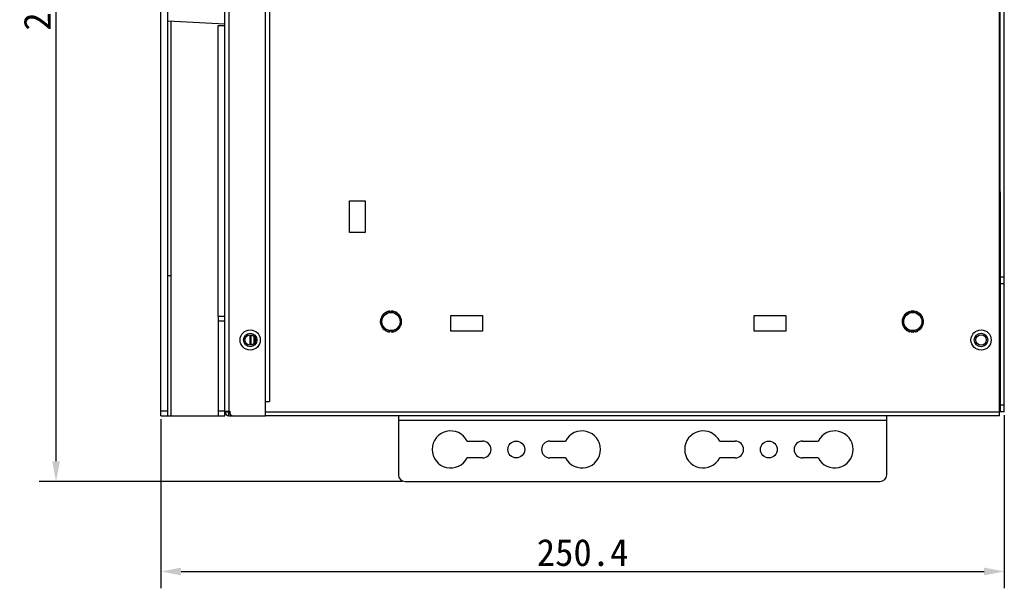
# Model space of a CAD drawing. Header units: millimetres. Extents: x -339 to 255, y 1363 to 1783.
# Tile 13 of 47: x -190 to -43, y 1521 to 1605. Entities that reach past the tile are written whole.
import ezdxf

# ---------------------------------------------------------------- set-up
doc = ezdxf.new("R2010")
doc.units = ezdxf.units.MM
doc.header["$LTSCALE"] = 61.468
doc.header["$PDMODE"] = 3
doc.header["$PDSIZE"] = 0.3125
doc.layers.get('0').update_dxf_attribs({"linetype": 'CONTINUOUS'})
doc.layers.get('Defpoints').update_dxf_attribs({"linetype": 'CONTINUOUS'})
doc.styles.get("Standard").update_dxf_attribs({"font": 'simfang.ttf'})
doc.dimstyles.new('DIMSTYLE_1', dxfattribs={"dimtxt": 4, "dimasz": 3, "dimexe": 2.5, "dimexo": 0.5, "dimgap": 0.75, "dimtad": 1, "dimlfac": 2, "dimdsep": 46, "dimtxsty": 'STANDARD', "dimblk": '_FILLED', "dimcen": 0.09, "dimclrt": 3, "dimazin": 2, "dimtp": 0.5, "dimtm": 0.5, "dimtfac": 1, "dimtofl": 0, "dimtmove": 0, "dimatfit": 3, "dimldrblk": '_FILLED', "dimfxl": 1, "dimtolj": 1, "dimarcsym": 0})

# ---------------------------------------------------------------- blocks, each defined once
blk = doc.blocks.new('_FILLED')
at = {"color": 0, "linetype": 'ByBlock'}
blk.add_solid([(0, 0), (-1, 0.192), (-1, -0.192)], dxfattribs=at)
blk = doc.blocks.new('*D13')
at = {"color": 0, "lineweight": -2}
for p, q in [((-132.84, 1678.4), (-186.66, 1678.4)), ((-184.16, 1539.4), (-184.16, 1675.4)), ((-132.84, 1536.4), (-186.66, 1536.4))]:
    blk.add_line(p, q, dxfattribs=at)
at = {"layer": 'Defpoints', "color": 0}
for p in [(-184.16, 1678.4), (-132.34, 1678.4), (-132.34, 1536.4)]:
    blk.add_point(p, dxfattribs=at)
at = {"color": 0, "lineweight": -2, "xscale": 3, "yscale": 3, "zscale": 3}
for p, rotation in [((-184.16, 1678.4), 90), ((-184.16, 1536.4), 270)]:
    blk.add_blockref('_FILLED', p, dxfattribs=dict(at, rotation=rotation))
at = {"color": 3, "insert": (-186.93, 1607.4), "char_height": 4, "attachment_point": 5, "rotation": 90}
blk.add_mtext('\\A1;284', dxfattribs=at)
blk = doc.blocks.new('*D14')
at = {"color": 0, "lineweight": -2}
for p, q in [((-168.59, 1545.65), (-168.59, 1520.54)), ((-43.39, 1546.25), (-43.39, 1520.54)), ((-165.59, 1523.04), (-46.39, 1523.04))]:
    blk.add_line(p, q, dxfattribs=at)
at = {"layer": 'Defpoints', "color": 0}
for p in [(-43.39, 1546.75), (-168.59, 1546.15), (-43.39, 1523.04)]:
    blk.add_point(p, dxfattribs=at)
at = {"color": 0, "lineweight": -2, "xscale": 3, "yscale": 3, "zscale": 3, "rotation": 180}
blk.add_blockref('_FILLED', (-168.59, 1523.04), dxfattribs=at)
at = {"color": 0, "lineweight": -2, "xscale": 3, "yscale": 3, "zscale": 3}
blk.add_blockref('_FILLED', (-43.39, 1523.04), dxfattribs=at)
at = {"color": 3, "insert": (-105.99, 1525.83), "char_height": 4, "attachment_point": 5}
blk.add_mtext('\\A1;250.4', dxfattribs=at)

msp = doc.modelspace()

# ---------------------------------------------------------------- linework, layer by layer
at = {"linetype": 'Continuous'}
for p, q in [((-168.5853, 1546.152), (-168.5853, 1668.652)), ((-167.5853, 1546.152), (-167.5853, 1668.652)), ((-159.0853, 1546.752), (-159.0853, 1668.052)), ((-158.4853, 1667.952), (-158.4853, 1546.852)), ((-153.0853, 1546.152), (-153.0853, 1668.652)), ((-44.0853, 1546.152), (-44.0853, 1668.652)), ((-43.9853, 1579.4008), (-43.9853, 1668.052)), ((-43.3853, 1546.752), (-43.3853, 1668.052)), ((-152.4853, 1666.542), (-152.4853, 1548.262)), ((-167.5853, 1604.792), (-159.0853, 1604.3466)), ((-167.0853, 1546.152), (-167.0853, 1604.7658)), ((-160.0853, 1560.9298), (-160.0853, 1604.0981)), ((-160.0853, 1604.0981), (-159.0853, 1604.0981)), ((-44.0853, 1579.4008), (-43.9853, 1579.4008)), ((-43.9853, 1579.4008), (-43.9853, 1571.5008)), ((-140.5853, 1573.353), (-140.5853, 1578.052)), ((-140.5853, 1578.052), (-138.2485, 1578.052)), ((-138.2485, 1578.052), (-138.2485, 1573.353)), ((-138.2485, 1573.353), (-140.5853, 1573.353)), ((-44.0853, 1571.5008), (-43.9853, 1571.5008)), ((-43.9853, 1571.5008), (-43.9853, 1546.752)), ((-167.5853, 1566.9773), (-167.0853, 1566.9773)), ((-43.9853, 1566.752), (-43.3853, 1566.752)), ((-43.3853, 1565.752), (-43.9853, 1565.752)), ((-135.5633, 1561.0793), (-135.6236, 1561.1952)), ((-135.5976, 1561.2236), (-135.4769, 1561.1736)), ((-135.4769, 1561.1736), (-135.5269, 1561.2943)), ((-135.4985, 1561.3204), (-135.3826, 1561.26)), ((-135.3826, 1561.26), (-135.4219, 1561.3846)), ((-135.3913, 1561.4081), (-135.2811, 1561.3379)), ((-135.2811, 1561.3379), (-135.3094, 1561.4654)), ((-135.2769, 1561.4861), (-135.1733, 1561.4066)), ((-135.1733, 1561.4066), (-135.1903, 1561.5361)), ((-135.1562, 1561.5539), (-135.0598, 1561.4656)), ((-135.0598, 1561.4656), (-135.0655, 1561.5962)), ((-135.0299, 1561.6109), (-134.9417, 1561.5146)), ((-134.9417, 1561.5146), (-134.936, 1561.6451)), ((-134.8992, 1561.6567), (-134.8197, 1561.553)), ((-134.8197, 1561.553), (-134.8026, 1561.6826)), ((-134.765, 1561.6909), (-134.6948, 1561.5807)), ((-134.6948, 1561.5807), (-134.6666, 1561.7083)), ((-134.6284, 1561.7133), (-134.568, 1561.5974)), ((-134.568, 1561.5974), (-134.5287, 1561.722)), ((-134.4903, 1561.7237), (-134.4403, 1561.603)), ((-134.4403, 1561.603), (-134.3903, 1561.7237)), ((-134.3518, 1561.722), (-134.3125, 1561.5974)), ((-134.3125, 1561.5974), (-134.2522, 1561.7133)), ((-134.214, 1561.7083), (-134.1857, 1561.5807)), ((-134.1857, 1561.5807), (-134.1155, 1561.6909)), ((-134.0779, 1561.6826), (-134.0608, 1561.553)), ((-134.0608, 1561.553), (-133.9813, 1561.6567)), ((-133.9446, 1561.6451), (-133.9389, 1561.5146)), ((-133.9389, 1561.5146), (-133.8506, 1561.6109)), ((-133.815, 1561.5962), (-133.8207, 1561.4656)), ((-133.8207, 1561.4656), (-133.7244, 1561.5539)), ((-133.6902, 1561.5361), (-133.7073, 1561.4066)), ((-133.7073, 1561.4066), (-133.6036, 1561.4861)), ((-133.5711, 1561.4654), (-133.5994, 1561.3379)), ((-133.5994, 1561.3379), (-133.4892, 1561.4081)), ((-133.4586, 1561.3846), (-133.4979, 1561.26)), ((-133.4979, 1561.26), (-133.382, 1561.3204)), ((-133.3536, 1561.2943), (-133.4036, 1561.1736)), ((-133.4036, 1561.1736), (-133.2829, 1561.2236)), ((-133.2569, 1561.1952), (-133.3172, 1561.0793)), ((-58.0933, 1561.0793), (-58.1536, 1561.1952)), ((-58.1276, 1561.2236), (-58.0069, 1561.1736)), ((-58.0069, 1561.1736), (-58.0569, 1561.2943)), ((-58.0285, 1561.3204), (-57.9126, 1561.26)), ((-57.9126, 1561.26), (-57.9519, 1561.3846)), ((-57.9213, 1561.4081), (-57.8111, 1561.3379)), ((-57.8111, 1561.3379), (-57.8394, 1561.4654)), ((-57.8069, 1561.4861), (-57.7033, 1561.4066)), ((-57.7033, 1561.4066), (-57.7203, 1561.5361)), ((-57.6862, 1561.5539), (-57.5898, 1561.4656)), ((-57.5898, 1561.4656), (-57.5955, 1561.5962)), ((-57.5599, 1561.6109), (-57.4717, 1561.5146)), ((-57.4717, 1561.5146), (-57.466, 1561.6451)), ((-57.4292, 1561.6567), (-57.3497, 1561.553)), ((-57.3497, 1561.553), (-57.3326, 1561.6826)), ((-57.295, 1561.6909), (-57.2248, 1561.5807)), ((-57.2248, 1561.5807), (-57.1966, 1561.7083)), ((-57.1584, 1561.7133), (-57.098, 1561.5974)), ((-57.098, 1561.5974), (-57.0587, 1561.722)), ((-57.0203, 1561.7237), (-56.9703, 1561.603)), ((-56.9703, 1561.603), (-56.9203, 1561.7237)), ((-56.8818, 1561.722), (-56.8425, 1561.5974)), ((-56.8425, 1561.5974), (-56.7822, 1561.7133)), ((-56.744, 1561.7083), (-56.7157, 1561.5807)), ((-56.7157, 1561.5807), (-56.6455, 1561.6909)), ((-56.6079, 1561.6826), (-56.5908, 1561.553)), ((-56.5908, 1561.553), (-56.5113, 1561.6567)), ((-56.4746, 1561.6451), (-56.4689, 1561.5146)), ((-56.4689, 1561.5146), (-56.3806, 1561.6109)), ((-56.345, 1561.5962), (-56.3507, 1561.4656)), ((-56.3507, 1561.4656), (-56.2544, 1561.5539)), ((-56.2202, 1561.5361), (-56.2373, 1561.4066)), ((-56.2373, 1561.4066), (-56.1336, 1561.4861)), ((-56.1011, 1561.4654), (-56.1294, 1561.3379)), ((-56.1294, 1561.3379), (-56.0192, 1561.4081)), ((-55.9886, 1561.3846), (-56.0279, 1561.26)), ((-56.0279, 1561.26), (-55.912, 1561.3204)), ((-55.8836, 1561.2943), (-55.9336, 1561.1736)), ((-55.9336, 1561.1736), (-55.8129, 1561.2236)), ((-55.7869, 1561.1952), (-55.8472, 1561.0793)), ((-160.0853, 1560.9298), (-160.0853, 1546.152)), ((-160.0853, 1560.9298), (-159.0853, 1560.9298)), ((-159.0853, 1560.1798), (-160.0853, 1560.1798)), ((-135.9063, 1560.137), (-136.027, 1560.187)), ((-136.027, 1560.087), (-135.9063, 1560.137)), ((-136.0253, 1560.2255), (-135.9007, 1560.2648)), ((-135.9007, 1560.0092), (-136.0253, 1560.0485)), ((-135.9007, 1560.2648), (-136.0166, 1560.3251)), ((-136.0166, 1559.9489), (-135.9007, 1560.0092)), ((-136.0116, 1560.3633), (-135.884, 1560.3916)), ((-135.884, 1559.8824), (-136.0116, 1559.9107)), ((-135.884, 1560.3916), (-135.9942, 1560.4618)), ((-135.9942, 1559.8122), (-135.884, 1559.8824)), ((-135.9859, 1560.4994), (-135.8563, 1560.5164)), ((-135.8563, 1559.7576), (-135.9859, 1559.7746)), ((-135.8563, 1560.5164), (-135.96, 1560.596)), ((-135.96, 1559.678), (-135.8563, 1559.7576)), ((-135.9484, 1560.6327), (-135.8179, 1560.6384)), ((-135.8179, 1560.6384), (-135.9142, 1560.7267)), ((-135.8994, 1560.7623), (-135.7689, 1560.7566)), ((-135.7689, 1560.7566), (-135.8572, 1560.8529)), ((-135.8394, 1560.8871), (-135.7099, 1560.87)), ((-135.7099, 1560.87), (-135.7894, 1560.9737)), ((-135.7687, 1561.0061), (-135.6411, 1560.9779)), ((-135.6411, 1560.9779), (-135.7113, 1561.0881)), ((-135.6879, 1561.1186), (-135.5633, 1561.0793)), ((-133.3172, 1561.0793), (-133.1926, 1561.1186)), ((-133.1692, 1561.0881), (-133.2394, 1560.9779)), ((-133.2394, 1560.9779), (-133.1118, 1561.0061)), ((-133.0911, 1560.9737), (-133.1707, 1560.87)), ((-133.1707, 1560.87), (-133.0411, 1560.8871)), ((-133.0233, 1560.8529), (-133.1116, 1560.7566)), ((-133.1116, 1560.7566), (-132.9811, 1560.7623)), ((-132.9663, 1560.7267), (-133.0627, 1560.6384)), ((-133.0627, 1560.6384), (-132.9321, 1560.6327)), ((-132.9206, 1560.596), (-133.0242, 1560.5164)), ((-133.0242, 1560.5164), (-132.8947, 1560.4994)), ((-132.8947, 1559.7746), (-133.0242, 1559.7576)), ((-133.0242, 1559.7576), (-132.9206, 1559.678)), ((-132.8863, 1560.4618), (-132.9965, 1560.3916)), ((-132.9965, 1560.3916), (-132.869, 1560.3633)), ((-132.869, 1559.9107), (-132.9965, 1559.8824)), ((-132.9965, 1559.8824), (-132.8863, 1559.8122)), ((-132.8639, 1560.3251), (-132.9798, 1560.2648)), ((-132.9798, 1560.2648), (-132.8552, 1560.2255)), ((-132.8552, 1560.0485), (-132.9798, 1560.0092)), ((-132.9798, 1560.0092), (-132.8639, 1559.9489)), ((-132.8536, 1560.187), (-132.9743, 1560.137)), ((-132.9743, 1560.137), (-132.8536, 1560.087)), ((-125.5343, 1561.052), (-120.8353, 1561.052)), ((-125.5343, 1558.7152), (-125.5343, 1561.052)), ((-120.8353, 1561.052), (-120.8353, 1558.7152)), ((-80.5343, 1561.052), (-75.8353, 1561.052)), ((-80.5343, 1558.7152), (-80.5343, 1561.052)), ((-75.8353, 1561.052), (-75.8353, 1558.7152)), ((-58.4363, 1560.137), (-58.557, 1560.187)), ((-58.557, 1560.087), (-58.4363, 1560.137)), ((-58.5553, 1560.2255), (-58.4307, 1560.2648)), ((-58.4307, 1560.0092), (-58.5553, 1560.0485)), ((-58.4307, 1560.2648), (-58.5466, 1560.3251)), ((-58.5466, 1559.9489), (-58.4307, 1560.0092)), ((-58.5416, 1560.3633), (-58.414, 1560.3916)), ((-58.414, 1559.8824), (-58.5416, 1559.9107)), ((-58.414, 1560.3916), (-58.5242, 1560.4618)), ((-58.5242, 1559.8122), (-58.414, 1559.8824)), ((-58.5159, 1560.4994), (-58.3863, 1560.5164)), ((-58.3863, 1559.7576), (-58.5159, 1559.7746)), ((-58.3863, 1560.5164), (-58.49, 1560.596)), ((-58.49, 1559.678), (-58.3863, 1559.7576)), ((-58.4784, 1560.6327), (-58.3479, 1560.6384)), ((-58.3479, 1560.6384), (-58.4442, 1560.7267)), ((-58.4294, 1560.7623), (-58.2989, 1560.7566)), ((-58.2989, 1560.7566), (-58.3872, 1560.8529)), ((-58.3694, 1560.8871), (-58.2399, 1560.87)), ((-58.2399, 1560.87), (-58.3194, 1560.9737)), ((-58.2987, 1561.0061), (-58.1711, 1560.9779)), ((-58.1711, 1560.9779), (-58.2413, 1561.0881)), ((-58.2179, 1561.1186), (-58.0933, 1561.0793)), ((-55.8472, 1561.0793), (-55.7226, 1561.1186)), ((-55.6992, 1561.0881), (-55.7694, 1560.9779)), ((-55.7694, 1560.9779), (-55.6418, 1561.0061)), ((-55.6211, 1560.9737), (-55.7007, 1560.87)), ((-55.7007, 1560.87), (-55.5711, 1560.8871)), ((-55.5533, 1560.8529), (-55.6416, 1560.7566)), ((-55.6416, 1560.7566), (-55.5111, 1560.7623)), ((-55.4963, 1560.7267), (-55.5927, 1560.6384)), ((-55.5927, 1560.6384), (-55.4621, 1560.6327)), ((-55.4506, 1560.596), (-55.5542, 1560.5164)), ((-55.5542, 1560.5164), (-55.4247, 1560.4994)), ((-55.4247, 1559.7746), (-55.5542, 1559.7576)), ((-55.5542, 1559.7576), (-55.4506, 1559.678)), ((-55.4163, 1560.4618), (-55.5265, 1560.3916)), ((-55.5265, 1560.3916), (-55.399, 1560.3633)), ((-55.399, 1559.9107), (-55.5265, 1559.8824)), ((-55.5265, 1559.8824), (-55.4163, 1559.8122)), ((-55.3939, 1560.3251), (-55.5098, 1560.2648)), ((-55.5098, 1560.2648), (-55.3852, 1560.2255)), ((-55.3852, 1560.0485), (-55.5098, 1560.0092)), ((-55.5098, 1560.0092), (-55.3939, 1559.9489)), ((-55.3836, 1560.187), (-55.5043, 1560.137)), ((-55.5043, 1560.137), (-55.3836, 1560.087)), ((-135.8179, 1559.6356), (-135.9484, 1559.6413)), ((-135.9142, 1559.5473), (-135.8179, 1559.6356)), ((-135.7689, 1559.5174), (-135.8994, 1559.5117)), ((-135.8572, 1559.4211), (-135.7689, 1559.5174)), ((-135.7099, 1559.404), (-135.8394, 1559.3869)), ((-135.7894, 1559.3003), (-135.7099, 1559.404)), ((-135.6411, 1559.2961), (-135.7687, 1559.2679)), ((-135.7113, 1559.1859), (-135.6411, 1559.2961)), ((-135.5633, 1559.1947), (-135.6879, 1559.1554)), ((-135.6236, 1559.0788), (-135.5633, 1559.1947)), ((-135.4769, 1559.1004), (-135.5976, 1559.0504)), ((-135.5269, 1558.9797), (-135.4769, 1559.1004)), ((-135.3826, 1559.014), (-135.4985, 1558.9536)), ((-135.4219, 1558.8894), (-135.3826, 1559.014)), ((-135.2811, 1558.9361), (-135.3913, 1558.8659)), ((-135.3094, 1558.8086), (-135.2811, 1558.9361)), ((-135.1733, 1558.8674), (-135.2769, 1558.7879)), ((-135.1903, 1558.7379), (-135.1733, 1558.8674)), ((-135.0598, 1558.8083), (-135.1562, 1558.7201)), ((-135.0655, 1558.6778), (-135.0598, 1558.8083)), ((-134.9417, 1558.7594), (-135.0299, 1558.6631)), ((-134.936, 1558.6289), (-134.9417, 1558.7594)), ((-134.8197, 1558.7209), (-134.8992, 1558.6173)), ((-134.8026, 1558.5914), (-134.8197, 1558.7209)), ((-134.6948, 1558.6933), (-134.765, 1558.5831)), ((-134.6666, 1558.5657), (-134.6948, 1558.6933)), ((-134.568, 1558.6766), (-134.6284, 1558.5607)), ((-134.5287, 1558.552), (-134.568, 1558.6766)), ((-134.4403, 1558.671), (-134.4903, 1558.5503)), ((-134.3903, 1558.5503), (-134.4403, 1558.671)), ((-134.3125, 1558.6766), (-134.3518, 1558.552)), ((-134.2522, 1558.5607), (-134.3125, 1558.6766)), ((-134.1857, 1558.6933), (-134.214, 1558.5657)), ((-134.1155, 1558.5831), (-134.1857, 1558.6933)), ((-134.0608, 1558.7209), (-134.0779, 1558.5914)), ((-133.9813, 1558.6173), (-134.0608, 1558.7209)), ((-133.9389, 1558.7594), (-133.9446, 1558.6289)), ((-133.8506, 1558.6631), (-133.9389, 1558.7594)), ((-133.7244, 1558.7201), (-133.8207, 1558.8083)), ((-133.8207, 1558.8083), (-133.815, 1558.6778)), ((-133.6036, 1558.7879), (-133.7073, 1558.8674)), ((-133.7073, 1558.8674), (-133.6902, 1558.7379)), ((-133.4892, 1558.8659), (-133.5994, 1558.9361)), ((-133.5994, 1558.9361), (-133.5711, 1558.8086)), ((-133.382, 1558.9536), (-133.4979, 1559.014)), ((-133.4979, 1559.014), (-133.4586, 1558.8894)), ((-133.2829, 1559.0504), (-133.4036, 1559.1004)), ((-133.4036, 1559.1004), (-133.3536, 1558.9797)), ((-133.1926, 1559.1554), (-133.3172, 1559.1947)), ((-133.3172, 1559.1947), (-133.2569, 1559.0788)), ((-133.1118, 1559.2679), (-133.2394, 1559.2961)), ((-133.2394, 1559.2961), (-133.1692, 1559.1859)), ((-133.0411, 1559.3869), (-133.1707, 1559.404)), ((-133.1707, 1559.404), (-133.0911, 1559.3003)), ((-133.1116, 1559.5174), (-133.0233, 1559.4211)), ((-132.9811, 1559.5117), (-133.1116, 1559.5174)), ((-132.9321, 1559.6413), (-133.0627, 1559.6356)), ((-133.0627, 1559.6356), (-132.9663, 1559.5473)), ((-120.8353, 1558.7152), (-125.5343, 1558.7152)), ((-75.8353, 1558.7152), (-80.5343, 1558.7152)), ((-58.3479, 1559.6356), (-58.4784, 1559.6413)), ((-58.4442, 1559.5473), (-58.3479, 1559.6356)), ((-58.2989, 1559.5174), (-58.4294, 1559.5117)), ((-58.3872, 1559.4211), (-58.2989, 1559.5174)), ((-58.2399, 1559.404), (-58.3694, 1559.3869)), ((-58.3194, 1559.3003), (-58.2399, 1559.404)), ((-58.1711, 1559.2961), (-58.2987, 1559.2679)), ((-58.2413, 1559.1859), (-58.1711, 1559.2961)), ((-58.0933, 1559.1947), (-58.2179, 1559.1554)), ((-58.1536, 1559.0788), (-58.0933, 1559.1947)), ((-58.0069, 1559.1004), (-58.1276, 1559.0504)), ((-58.0569, 1558.9797), (-58.0069, 1559.1004)), ((-57.9126, 1559.014), (-58.0285, 1558.9536)), ((-57.9519, 1558.8894), (-57.9126, 1559.014)), ((-57.8111, 1558.9361), (-57.9213, 1558.8659)), ((-57.8394, 1558.8086), (-57.8111, 1558.9361)), ((-57.7033, 1558.8674), (-57.8069, 1558.7879)), ((-57.7203, 1558.7379), (-57.7033, 1558.8674)), ((-57.5898, 1558.8083), (-57.6862, 1558.7201)), ((-57.5955, 1558.6778), (-57.5898, 1558.8083)), ((-57.4717, 1558.7594), (-57.5599, 1558.6631)), ((-57.466, 1558.6289), (-57.4717, 1558.7594)), ((-57.3497, 1558.7209), (-57.4292, 1558.6173)), ((-57.3326, 1558.5914), (-57.3497, 1558.7209)), ((-57.2248, 1558.6933), (-57.295, 1558.5831)), ((-57.1966, 1558.5657), (-57.2248, 1558.6933)), ((-57.098, 1558.6766), (-57.1584, 1558.5607)), ((-57.0587, 1558.552), (-57.098, 1558.6766)), ((-56.9703, 1558.671), (-57.0203, 1558.5503)), ((-56.9203, 1558.5503), (-56.9703, 1558.671)), ((-56.8425, 1558.6766), (-56.8818, 1558.552)), ((-56.7822, 1558.5607), (-56.8425, 1558.6766)), ((-56.7157, 1558.6933), (-56.744, 1558.5657)), ((-56.6455, 1558.5831), (-56.7157, 1558.6933)), ((-56.5908, 1558.7209), (-56.6079, 1558.5914)), ((-56.5113, 1558.6173), (-56.5908, 1558.7209)), ((-56.4689, 1558.7594), (-56.4746, 1558.6289)), ((-56.3806, 1558.6631), (-56.4689, 1558.7594)), ((-56.2544, 1558.7201), (-56.3507, 1558.8083)), ((-56.3507, 1558.8083), (-56.345, 1558.6778)), ((-56.1336, 1558.7879), (-56.2373, 1558.8674)), ((-56.2373, 1558.8674), (-56.2202, 1558.7379)), ((-56.0192, 1558.8659), (-56.1294, 1558.9361)), ((-56.1294, 1558.9361), (-56.1011, 1558.8086)), ((-55.912, 1558.9536), (-56.0279, 1559.014)), ((-56.0279, 1559.014), (-55.9886, 1558.8894)), ((-55.8129, 1559.0504), (-55.9336, 1559.1004)), ((-55.9336, 1559.1004), (-55.8836, 1558.9797)), ((-55.7226, 1559.1554), (-55.8472, 1559.1947)), ((-55.8472, 1559.1947), (-55.7869, 1559.0788)), ((-55.6418, 1559.2679), (-55.7694, 1559.2961)), ((-55.7694, 1559.2961), (-55.6992, 1559.1859)), ((-55.5711, 1559.3869), (-55.7007, 1559.404)), ((-55.7007, 1559.404), (-55.6211, 1559.3003)), ((-55.5111, 1559.5117), (-55.6416, 1559.5174)), ((-55.6416, 1559.5174), (-55.5533, 1559.4211)), ((-55.4621, 1559.6413), (-55.5927, 1559.6356)), ((-55.5927, 1559.6356), (-55.4963, 1559.5473)), ((-155.3353, 1556.627), (-155.3353, 1558.177)), ((-155.1853, 1556.6418), (-155.1853, 1558.1622)), ((-154.7353, 1556.9173), (-154.7353, 1557.8867)), ((-154.5853, 1557.2175), (-154.5853, 1557.5865)), ((-153.0853, 1548.262), (-152.4853, 1548.262)), ((-153.0853, 1546.752), (-153.0853, 1548.262)), ((-168.5853, 1546.902), (-167.5853, 1546.902)), ((-160.0853, 1546.902), (-159.0853, 1546.902)), ((-159.0853, 1546.852), (-158.3853, 1546.852)), ((-159.0853, 1546.752), (-158.4853, 1546.752)), ((-159.0853, 1546.152), (-159.0853, 1546.6695)), ((-158.4853, 1546.752), (-158.4853, 1546.852)), ((-158.4853, 1546.752), (-158.3853, 1546.752)), ((-158.4853, 1546.152), (-158.4853, 1546.752)), ((-158.3853, 1546.852), (-158.3853, 1546.652)), ((-153.0853, 1546.752), (-44.0853, 1546.752)), ((-43.3853, 1546.752), (-44.0853, 1546.752)), ((-43.9853, 1547.752), (-43.3853, 1547.752)), ((-168.5853, 1546.152), (-159.0853, 1546.152)), ((-158.4853, 1546.152), (-153.0853, 1546.152)), ((-44.0853, 1546.152), (-153.0853, 1546.152)), ((-133.3353, 1546.152), (-133.3353, 1537.402)), ((-60.8353, 1545.452), (-133.3353, 1545.452)), ((-60.8353, 1537.402), (-60.8353, 1546.152)), ((-123.1358, 1542.402), (-120.8353, 1542.402)), ((-110.8353, 1542.402), (-108.5348, 1542.402)), ((-85.6358, 1542.402), (-83.3353, 1542.402)), ((-73.3353, 1542.402), (-71.0348, 1542.402)), ((-120.8353, 1539.902), (-123.1358, 1539.902)), ((-108.5348, 1539.902), (-110.8353, 1539.902)), ((-83.3353, 1539.902), (-85.6358, 1539.902)), ((-71.0348, 1539.902), (-73.3353, 1539.902)), ((-132.3353, 1536.402), (-61.8353, 1536.402))]:
    msp.add_line(p, q, dxfattribs=at)
for centre, radius in [((-134.4403, 1560.137), 1.35), ((-56.9703, 1560.137), 1.35), ((-155.3353, 1557.402), 1.5), ((-155.3353, 1557.402), 1), ((-46.8353, 1557.402), 1.5), ((-46.8353, 1557.402), 1), ((-155.3353, 1557.402), 0.775), ((-46.8353, 1557.402), 0.775), ((-115.8353, 1541.152), 1.25), ((-78.3353, 1541.152), 1.25)]:
    msp.add_circle(centre, radius, dxfattribs=at)
for centre, radius, start, end in [((-134.4403, 1560.137), 1.5875, 136.80489, 138.19511), ((-134.4403, 1560.137), 1.5875, 131.80489, 133.19511), ((-134.4403, 1560.137), 1.5875, 126.80489, 128.19511), ((-134.4403, 1560.137), 1.5875, 121.80489, 123.19511), ((-134.4403, 1560.137), 1.5875, 116.80489, 118.19511), ((-134.4403, 1560.137), 1.5875, 111.80489, 113.19511), ((-134.4403, 1560.137), 1.5875, 106.80489, 108.19511), ((-134.4403, 1560.137), 1.5875, 101.80489, 103.19511), ((-134.4403, 1560.137), 1.5875, 96.80489, 98.19511), ((-134.4403, 1560.137), 1.5875, 91.80489, 93.19511), ((-134.4403, 1560.137), 1.5875, 86.80489, 88.19511), ((-134.4403, 1560.137), 1.5875, 81.80489, 83.19511), ((-134.4403, 1560.137), 1.5875, 76.80489, 78.19511), ((-134.4403, 1560.137), 1.5875, 71.80489, 73.19511), ((-134.4403, 1560.137), 1.5875, 66.80489, 68.19511), ((-134.4403, 1560.137), 1.5875, 61.80489, 63.19511), ((-134.4403, 1560.137), 1.5875, 56.80489, 58.19511), ((-134.4403, 1560.137), 1.5875, 51.80489, 53.19511), ((-134.4403, 1560.137), 1.5875, 46.80489, 48.19511), ((-134.4403, 1560.137), 1.5875, 41.80489, 43.19511), ((-56.9703, 1560.137), 1.5875, 136.80489, 138.19511), ((-56.9703, 1560.137), 1.5875, 131.80489, 133.19511), ((-56.9703, 1560.137), 1.5875, 126.80489, 128.19511), ((-56.9703, 1560.137), 1.5875, 121.80489, 123.19511), ((-56.9703, 1560.137), 1.5875, 116.80489, 118.19511), ((-56.9703, 1560.137), 1.5875, 111.80489, 113.19511), ((-56.9703, 1560.137), 1.5875, 106.80489, 108.19511), ((-56.9703, 1560.137), 1.5875, 101.80489, 103.19511), ((-56.9703, 1560.137), 1.5875, 96.80489, 98.19511), ((-56.9703, 1560.137), 1.5875, 91.80489, 93.19511), ((-56.9703, 1560.137), 1.5875, 86.80489, 88.19511), ((-56.9703, 1560.137), 1.5875, 81.80489, 83.19511), ((-56.9703, 1560.137), 1.5875, 76.80489, 78.19511), ((-56.9703, 1560.137), 1.5875, 71.80489, 73.19511), ((-56.9703, 1560.137), 1.5875, 66.80489, 68.19511), ((-56.9703, 1560.137), 1.5875, 61.80489, 63.19511), ((-56.9703, 1560.137), 1.5875, 56.80489, 58.19511), ((-56.9703, 1560.137), 1.5875, 51.80489, 53.19511), ((-56.9703, 1560.137), 1.5875, 46.80489, 48.19511), ((-56.9703, 1560.137), 1.5875, 41.80489, 43.19511), ((-134.4403, 1560.137), 1.5875, 176.80489, 178.19511), ((-134.4403, 1560.137), 1.5875, 181.80489, 183.19511), ((-134.4403, 1560.137), 1.5875, 171.80489, 173.19511), ((-134.4403, 1560.137), 1.5875, 186.80489, 188.19511), ((-134.4403, 1560.137), 1.5875, 166.80489, 168.19511), ((-134.4403, 1560.137), 1.5875, 191.80489, 193.19511), ((-134.4403, 1560.137), 1.5875, 161.80489, 163.19511), ((-134.4403, 1560.137), 1.5875, 196.80489, 198.19511), ((-134.4403, 1560.137), 1.5875, 156.80489, 158.19511), ((-134.4403, 1560.137), 1.5875, 151.80489, 153.19511), ((-134.4403, 1560.137), 1.5875, 146.80489, 148.19511), ((-134.4403, 1560.137), 1.5875, 141.80489, 143.19511), ((-134.4403, 1560.137), 1.5875, 36.80489, 38.19511), ((-134.4403, 1560.137), 1.5875, 31.80489, 33.19511), ((-134.4403, 1560.137), 1.5875, 26.80489, 28.19511), ((-134.4403, 1560.137), 1.5875, 21.80489, 23.19511), ((-134.4403, 1560.137), 1.5875, 16.80489, 18.19511), ((-134.4403, 1560.137), 1.5875, 341.80489, 343.19511), ((-134.4403, 1560.137), 1.5875, 11.80489, 13.19511), ((-134.4403, 1560.137), 1.5875, 346.80489, 348.19511), ((-134.4403, 1560.137), 1.5875, 6.80489, 8.19511), ((-134.4403, 1560.137), 1.5875, 351.80489, 353.19511), ((-134.4403, 1560.137), 1.5875, 1.80489, 3.19511), ((-134.4403, 1560.137), 1.5875, 356.80489, 358.19511), ((-56.9703, 1560.137), 1.5875, 176.80489, 178.19511), ((-56.9703, 1560.137), 1.5875, 181.80489, 183.19511), ((-56.9703, 1560.137), 1.5875, 171.80489, 173.19511), ((-56.9703, 1560.137), 1.5875, 186.80489, 188.19511), ((-56.9703, 1560.137), 1.5875, 166.80489, 168.19511), ((-56.9703, 1560.137), 1.5875, 191.80489, 193.19511), ((-56.9703, 1560.137), 1.5875, 161.80489, 163.19511), ((-56.9703, 1560.137), 1.5875, 196.80489, 198.19511), ((-56.9703, 1560.137), 1.5875, 156.80489, 158.19511), ((-56.9703, 1560.137), 1.5875, 151.80489, 153.19511), ((-56.9703, 1560.137), 1.5875, 146.80489, 148.19511), ((-56.9703, 1560.137), 1.5875, 141.80489, 143.19511), ((-56.9703, 1560.137), 1.5875, 36.80489, 38.19511), ((-56.9703, 1560.137), 1.5875, 31.80489, 33.19511), ((-56.9703, 1560.137), 1.5875, 26.80489, 28.19511), ((-56.9703, 1560.137), 1.5875, 21.80489, 23.19511), ((-56.9703, 1560.137), 1.5875, 16.80489, 18.19511), ((-56.9703, 1560.137), 1.5875, 341.80489, 343.19511), ((-56.9703, 1560.137), 1.5875, 11.80489, 13.19511), ((-56.9703, 1560.137), 1.5875, 346.80489, 348.19511), ((-56.9703, 1560.137), 1.5875, 6.80489, 8.19511), ((-56.9703, 1560.137), 1.5875, 351.80489, 353.19511), ((-56.9703, 1560.137), 1.5875, 1.80489, 3.19511), ((-56.9703, 1560.137), 1.5875, 356.80489, 358.19511), ((-134.4403, 1560.137), 1.5875, 201.80489, 203.19511), ((-134.4403, 1560.137), 1.5875, 206.80489, 208.19511), ((-134.4403, 1560.137), 1.5875, 211.80489, 213.19511), ((-134.4403, 1560.137), 1.5875, 216.80489, 218.19511), ((-134.4403, 1560.137), 1.5875, 221.80489, 223.19511), ((-134.4403, 1560.137), 1.5875, 226.80489, 228.19511), ((-134.4403, 1560.137), 1.5875, 231.80489, 233.19511), ((-134.4403, 1560.137), 1.5875, 236.80489, 238.19511), ((-134.4403, 1560.137), 1.5875, 241.80489, 243.19511), ((-134.4403, 1560.137), 1.5875, 246.80489, 248.19511), ((-134.4403, 1560.137), 1.5875, 251.80489, 253.19511), ((-134.4403, 1560.137), 1.5875, 256.80489, 258.19511), ((-134.4403, 1560.137), 1.5875, 261.80489, 263.19511), ((-134.4403, 1560.137), 1.5875, 266.80489, 268.19511), ((-134.4403, 1560.137), 1.5875, 271.80489, 273.19511), ((-134.4403, 1560.137), 1.5875, 276.80489, 278.19511), ((-134.4403, 1560.137), 1.5875, 281.80489, 283.19511), ((-134.4403, 1560.137), 1.5875, 286.80489, 288.19511), ((-134.4403, 1560.137), 1.5875, 291.80489, 293.19511), ((-134.4403, 1560.137), 1.5875, 296.80489, 298.19511), ((-134.4403, 1560.137), 1.5875, 301.80489, 303.19511), ((-134.4403, 1560.137), 1.5875, 306.80489, 308.19511), ((-134.4403, 1560.137), 1.5875, 311.80489, 313.19511), ((-134.4403, 1560.137), 1.5875, 316.80489, 318.19511), ((-134.4403, 1560.137), 1.5875, 321.80489, 323.19511), ((-134.4403, 1560.137), 1.5875, 326.80489, 328.19511), ((-134.4403, 1560.137), 1.5875, 331.80489, 333.19511), ((-134.4403, 1560.137), 1.5875, 336.80489, 338.19511), ((-56.9703, 1560.137), 1.5875, 201.80489, 203.19511), ((-56.9703, 1560.137), 1.5875, 206.80489, 208.19511), ((-56.9703, 1560.137), 1.5875, 211.80489, 213.19511), ((-56.9703, 1560.137), 1.5875, 216.80489, 218.19511), ((-56.9703, 1560.137), 1.5875, 221.80489, 223.19511), ((-56.9703, 1560.137), 1.5875, 226.80489, 228.19511), ((-56.9703, 1560.137), 1.5875, 231.80489, 233.19511), ((-56.9703, 1560.137), 1.5875, 236.80489, 238.19511), ((-56.9703, 1560.137), 1.5875, 241.80489, 243.19511), ((-56.9703, 1560.137), 1.5875, 246.80489, 248.19511), ((-56.9703, 1560.137), 1.5875, 251.80489, 253.19511), ((-56.9703, 1560.137), 1.5875, 256.80489, 258.19511), ((-56.9703, 1560.137), 1.5875, 261.80489, 263.19511), ((-56.9703, 1560.137), 1.5875, 266.80489, 268.19511), ((-56.9703, 1560.137), 1.5875, 271.80489, 273.19511), ((-56.9703, 1560.137), 1.5875, 276.80489, 278.19511), ((-56.9703, 1560.137), 1.5875, 281.80489, 283.19511), ((-56.9703, 1560.137), 1.5875, 286.80489, 288.19511), ((-56.9703, 1560.137), 1.5875, 291.80489, 293.19511), ((-56.9703, 1560.137), 1.5875, 296.80489, 298.19511), ((-56.9703, 1560.137), 1.5875, 301.80489, 303.19511), ((-56.9703, 1560.137), 1.5875, 306.80489, 308.19511), ((-56.9703, 1560.137), 1.5875, 311.80489, 313.19511), ((-56.9703, 1560.137), 1.5875, 316.80489, 318.19511), ((-56.9703, 1560.137), 1.5875, 321.80489, 323.19511), ((-56.9703, 1560.137), 1.5875, 326.80489, 328.19511), ((-56.9703, 1560.137), 1.5875, 331.80489, 333.19511), ((-56.9703, 1560.137), 1.5875, 336.80489, 338.19511), ((-158.4853, 1546.752), 0.6, 180, 270), ((-157.8853, 1546.652), 0.5, 180, 270), ((-125.5853, 1541.152), 2.75, 27.035692, 332.964308), ((-106.0853, 1541.152), 2.75, 207.035692, 152.964308), ((-88.0853, 1541.152), 2.75, 27.035692, 332.964308), ((-68.5853, 1541.152), 2.75, 207.035692, 152.964308), ((-120.8353, 1541.152), 1.25, 270, 90), ((-110.8353, 1541.152), 1.25, 90, 270), ((-83.3353, 1541.152), 1.25, 270, 90), ((-73.3353, 1541.152), 1.25, 90, 270), ((-132.3353, 1537.402), 1, 180, 270), ((-61.8353, 1537.402), 1, 270, 0)]:
    msp.add_arc(centre, radius, start, end, dxfattribs=at)

# ---------------------------------------------------------------- dimensions: what is measured, and where the dimension line sits
at = {"color": 3}
dim = msp.add_linear_dim(base=(-184.1598, 1678.402), p1=(-132.3353, 1536.402), p2=(-132.3353, 1678.402), angle=90, dimstyle='DIMSTYLE_1', dxfattribs=at)
dim.commit()
dim.dimension.update_dxf_attribs({"geometry": '*D13', "text_midpoint": (-186.9326, 1607.402)})
dim = msp.add_linear_dim(base=(-43.3853, 1523.042), p1=(-168.5853, 1546.152), p2=(-43.3853, 1546.752), dimstyle='DIMSTYLE_1', dxfattribs=at)
dim.commit()
dim.dimension.update_dxf_attribs({"geometry": '*D14', "text_midpoint": (-105.9853, 1525.8263)})

doc.saveas('drawing.dxf')
